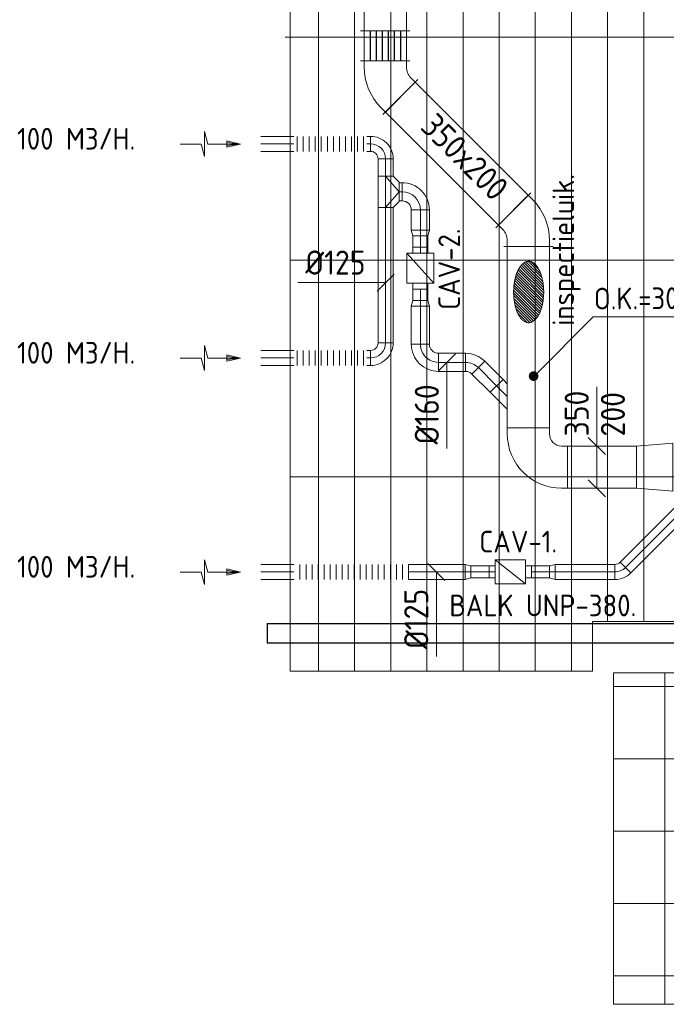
# Model space of a CAD drawing. Header units: millimetres. Extents: x -75017 to 35076, y -1757 to 51354.
# Tile 6 of 41: x -70574 to -65208, y 19271 to 27440. Entities that reach past the tile are written whole.
import ezdxf
from ezdxf.enums import TextEntityAlignment as Align

# ---------------------------------------------------------------- set-up
doc = ezdxf.new("R2010")
doc.units = ezdxf.units.MM
doc.header["$LTSCALE"] = 50
doc.linetypes.add('HIDDEN2', pattern=[0.1875, 0.125, -0.0625])
doc.layers.add('BALKEN', color=7, linetype='Continuous')
doc.layers.add('WL5772--_R_KANAAL-H', color=1, linetype='Continuous')
for name, color, linetype, lineweight in [('WL570---_BESTAAND-HARTLIJN', 161, 'Continuous', 0), ('WL570---_BESTAAND-MAATVOERING', 160, 'Continuous', 0), ('WL570---_BESTAAND-RETOUR', 100, 'Continuous', 0), ('WL570---_BESTAAND-TOEVOER', 200, 'Continuous', 0)]:
    doc.layers.add(name, color=color, linetype=linetype, lineweight=lineweight)
doc.styles.add('ISO', font='ISO', dxfattribs={"height": 162})
doc.styles.add('MAATVOERING', font='ISO')

# ---------------------------------------------------------------- blocks, each defined once
blk = doc.blocks.new('AFZPIJL')
for points in [[(0, -10), (0, -6.52), (-2.06, -5.97), (2.06, -5.97), (0, -5.41), (0, 0)], [(-0.26, -2.22), (0, 0)], [(0.26, -2.22), (0, 0)]]:
    blk.add_lwpolyline(points)
blk.add_lwpolyline([(0.52, -2.22), (-0.52, -2.22), (0, 0)], close=True)
blk = doc.blocks.new('KARO')
for p, q in [((1, 0.5), (0, 0.5)), ((0, -0.5), (1, -0.5))]:
    blk.add_line(p, q)
at = {"invisible_edges": 15}
blk.add_3dface([(0, 0.5), (0, -0.5), (1, -0.5), (1, 0.5)], dxfattribs=at)
at = {"layer": 'WL570---_BESTAAND-HARTLIJN'}
blk.add_line((0, 0), (1, 0), dxfattribs=at)
blk = doc.blocks.new('OBO12500090R')
blk.add_lwpolyline([(187.5, -125, 0.414214), (0, 62.5), (0, -62.5, -0.414214), (62.5, -125)], format="xyb", close=True)
at = {"invisible_edges": 15}
for points in [[(10.9, -63.4), (32.6, 59.7), (0, 62.5), (0, -62.5)], [(21.4, -66.3), (64.1, 51.2), (32.6, 59.7), (10.9, -63.4)], [(31.2, -70.9), (93.8, 37.4), (64.1, 51.2), (21.4, -66.3)], [(40.2, -77.1), (120.5, 18.6), (93.8, 37.4), (31.2, -70.9)], [(47.9, -84.8), (143.6, -4.5), (120.5, 18.6), (40.2, -77.1)], [(54.1, -93.8), (162.4, -31.2), (143.6, -4.5), (47.9, -84.8)], [(58.7, -103.6), (176.2, -60.9), (162.4, -31.2), (54.1, -93.8)], [(61.6, -114.1), (184.7, -92.4), (176.2, -60.9), (58.7, -103.6)], [(62.5, -125), (187.5, -125), (184.7, -92.4), (61.6, -114.1)]]:
    blk.add_3dface(points, dxfattribs=at)
at = {"layer": 'WL570---_BESTAAND-HARTLIJN'}
blk.add_arc((0, -125), 125, 0, 90, dxfattribs=at)
blk = doc.blocks.new('FLLINE125')
blk.add_line((0, -62.5), (0, 62.5))
blk = doc.blocks.new('OEX1250095100')
at = {"rotation": 180.0000000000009}
for p in [(50, 0), (100, 0), (150, 0), (200, 0), (250, 0), (300, 0), (350, 0), (400, 0), (450, 0), (500, 0), (550, 0), (600, 0), (650, 0), (700, 0), (750, 0), (800, 0), (850, 0), (900, 0), (950, 0)]:
    blk.add_blockref('FLLINE125', p, dxfattribs=at)
blk = doc.blocks.new('VBX1001000010025000')
blk.add_lwpolyline([(50, -100), (300, -100), (300, 100), (50, 100)], close=True)
for points in [[(50, 50), (0, 50), (0, -50), (50, -50)], [(300, -50), (350, -50), (350, 50), (300, 50)]]:
    blk.add_lwpolyline(points)
at = {"layer": 'WL570---_BESTAAND-HARTLIJN'}
blk.add_line((300, 0), (350, 0), dxfattribs=at)
at = {"layer": 'WL570---_BESTAAND-TOEVOER'}
blk.add_line((50, -100), (300, 100), dxfattribs=at)
blk = doc.blocks.new('OSV1251000460K')
blk.add_lwpolyline([(-46.7, -62.5), (0, -50), (0, 50), (-46.7, 62.5)], close=True)
at = {"layer": 'WL570---_BESTAAND-HARTLIJN'}
blk.add_line((-46.7, 0), (0, 0), dxfattribs=at)
blk = doc.blocks.new('VBO35020000050901-100')
blk.add_lwpolyline([(-175, -325), (175, -325), (175, -275, 0.414214), (-275, 175), (-325, 175), (-325, -175), (-275, -175, -0.414214), (-175, -275)], format="xyb", close=True)
blk = doc.blocks.new('KARH')
for p, q in [((1, 0.5), (0, 0.5)), ((0, -0.5), (1, -0.5))]:
    blk.add_line(p, q)
at = {"invisible_edges": 15}
blk.add_3dface([(0, 0.5), (0, -0.5), (1, -0.5), (1, 0.5)], dxfattribs=at)
blk = doc.blocks.new('MVLINE')
blk.add_line((35.4, -35.4), (-35.4, 35.4))
blk = doc.blocks.new('VV240020035020003000K')
blk.add_lwpolyline([(-300, -200), (0, -175), (0, 175), (-300, 200)], close=True)
at = {"invisible_edges": 15}
blk.add_3dface([(-300, -200), (0, -175), (0, 175), (-300, 200)], dxfattribs=at)
blk = doc.blocks.new('OBO12500045H')
blk.add_lwpolyline([(62.5, -51.8, 0.198912), (7.6, 80.8), (-80.8, -7.6, -0.198912), (-62.5, -51.8)], format="xyb", close=True)
at = {"invisible_edges": 15}
for points in [[(-77.1, -11.6), (18.6, 68.7), (7.6, 80.8), (-80.8, -7.6)], [(-73.8, -15.9), (28.6, 55.8), (18.6, 68.7), (-77.1, -11.6)], [(-70.9, -20.5), (37.4, 42), (28.6, 55.8), (-73.8, -15.9)], [(-68.4, -25.4), (44.9, 27.5), (37.4, 42), (-70.9, -20.5)], [(-66.3, -30.4), (51.2, 12.4), (44.9, 27.5), (-68.4, -25.4)], [(-64.6, -35.6), (56.1, -3.2), (51.2, 12.4), (-66.3, -30.4)], [(-63.4, -40.9), (59.7, -19.2), (56.1, -3.2), (-64.6, -35.6)], [(-62.7, -46.3), (61.8, -35.4), (59.7, -19.2), (-63.4, -40.9)], [(-62.5, -51.8), (62.5, -51.8), (61.8, -35.4), (-62.7, -46.3)]]:
    blk.add_3dface(points, dxfattribs=at)
at = {"layer": 'WL570---_BESTAAND-HARTLIJN'}
blk.add_arc((-125, -51.8), 125, 0, 45, dxfattribs=at)
blk = doc.blocks.new('OSV1501250460K')
blk.add_lwpolyline([(-46.7, -75), (0, -62.5), (0, 62.5), (-46.7, 75)], close=True)
at = {"layer": 'WL570---_BESTAAND-HARTLIJN'}
blk.add_line((-46.7, 0), (0, 0), dxfattribs=at)
blk = doc.blocks.new('OBO15000090H')
blk.add_lwpolyline([(75, -150, 0.414214), (-150, 75), (-150, -75, -0.414214), (-75, -150)], format="xyb", close=True)
at = {"invisible_edges": 15}
for points in [[(-137, -76.1), (-110.9, 71.6), (-150, 75), (-150, -75)], [(-124.3, -79.5), (-73, 61.4), (-110.9, 71.6), (-137, -76.1)], [(-112.5, -85), (-37.5, 44.9), (-73, 61.4), (-124.3, -79.5)], [(-101.8, -92.5), (-5.4, 22.4), (-37.5, 44.9), (-112.5, -85)], [(-92.5, -101.8), (22.4, -5.4), (-5.4, 22.4), (-101.8, -92.5)], [(-85, -112.5), (44.9, -37.5), (22.4, -5.4), (-92.5, -101.8)], [(-79.5, -124.3), (61.4, -73), (44.9, -37.5), (-85, -112.5)], [(-76.1, -137), (71.6, -110.9), (61.4, -73), (-79.5, -124.3)], [(-75, -150), (75, -150), (71.6, -110.9), (-76.1, -137)]]:
    blk.add_3dface(points, dxfattribs=at)
at = {"layer": 'WL570---_BESTAAND-HARTLIJN'}
blk.add_arc((-150, -150), 150, 0, 90, dxfattribs=at)
blk = doc.blocks.new('OTS12512516000H')
blk.add_lwpolyline([(-130, -62.5), (130, -62.5), (130, 62.5), (80, 112.5), (-80, 112.5), (-130, 62.5)], close=True)
at = {"layer": 'WL570---_BESTAAND-HARTLIJN'}
blk.add_line((-130, 0), (130, 0), dxfattribs=at)
at = {"layer": 'WL570---_BESTAAND-TOEVOER'}
blk.add_lwpolyline([(-130, 0), (0, 112.5), (130, 0)], dxfattribs=at)
blk = doc.blocks.new('VBX1251250012525000')
blk.add_lwpolyline([(50, -112.5), (300, -112.5), (300, 112.5), (50, 112.5)], close=True)
for points in [[(50, 62.5), (0, 62.5), (0, -62.5), (50, -62.5)], [(300, -62.5), (350, -62.5), (350, 62.5), (300, 62.5)]]:
    blk.add_lwpolyline(points)
at = {"layer": 'WL570---_BESTAAND-HARTLIJN'}
blk.add_line((300, 0), (350, 0), dxfattribs=at)
at = {"layer": 'WL570---_BESTAAND-TOEVOER'}
blk.add_line((50, -112.5), (300, 112.5), dxfattribs=at)
blk = doc.blocks.new('OAF15000045R')
blk.add_line((-156.1, 0), (156.1, 0))
blk.add_lwpolyline([(-106.1, 0), (35.4, 141.4), (141.4, 35.4), (106.1, 0)])
at = {"layer": 'WL570---_BESTAAND-HARTLIJN'}
blk.add_line((88.4, 88.4), (0, 0), dxfattribs=at)
blk = doc.blocks.new('OEX1250064100')
at = {"rotation": 180}
for p in [(50, 0), (100, 0), (150, 0), (200, 0), (250, 0), (300, 0), (350, 0), (400, 0), (450, 0), (500, 0), (550, 0), (600, 0)]:
    blk.add_blockref('FLLINE125', p, dxfattribs=at)
blk = doc.blocks.new('OBO15000045H')
blk.add_lwpolyline([(75, -62.1, 0.198912), (9.1, 97), (-97, -9.1, -0.198912), (-75, -62.1)], format="xyb", close=True)
at = {"invisible_edges": 15}
for points in [[(-92.5, -13.9), (22.4, 82.5), (9.1, 97), (-97, -9.1)], [(-88.6, -19.1), (34.3, 66.9), (22.4, 82.5), (-92.5, -13.9)], [(-85, -24.6), (44.9, 50.4), (34.3, 66.9), (-88.6, -19.1)], [(-82, -30.4), (53.9, 33), (44.9, 50.4), (-85, -24.6)], [(-79.5, -36.5), (61.4, 14.8), (53.9, 33), (-82, -30.4)], [(-77.6, -42.7), (67.3, -3.9), (61.4, 14.8), (-79.5, -36.5)], [(-76.1, -49.1), (71.6, -23.1), (67.3, -3.9), (-77.6, -42.7)], [(-75.3, -55.6), (74.1, -42.5), (71.6, -23.1), (-76.1, -49.1)], [(-75, -62.1), (75, -62.1), (74.1, -42.5), (-75.3, -55.6)]]:
    blk.add_3dface(points, dxfattribs=at)
at = {"layer": 'WL570---_BESTAAND-HARTLIJN'}
blk.add_arc((-150, -62.1), 150, 0, 45, dxfattribs=at)
blk = doc.blocks.new('VBO3502003502005050-3')
for p, q in [((20.3, 269.6), (-269.6, -20.3)), ((-205, -176.3), (205, -176.3))]:
    blk.add_line(p, q)
blk.add_lwpolyline([(-175, -176.3), (175, -176.3), (175, -126.3, 0.198912), (34.4, 213.1), (-0.9, 248.4), (-248.4, 0.9), (-213.1, -34.4, -0.198912), (-175, -126.3)], format="xyb", close=True)
blk = doc.blocks.new('VV335015035020002500KB')
for p, q in [((0, -205), (0, 205)), ((250, -205), (250, 205))]:
    blk.add_line(p, q)
blk.add_lwpolyline([(0, -175), (250, -175), (250, 175), (0, 175)], close=True)
at = {"layer": 'WL5772--_R_KANAAL-H'}
for p, q in [((0, 125), (250, 125)), ((0, 75), (250, 75)), ((0, 25), (250, 25)), ((0, -25), (250, -25)), ((0, -75), (250, -75)), ((0, -125), (250, -125))]:
    blk.add_line(p, q, dxfattribs=at)
blk = doc.blocks.new('VBO3502003502005050-4')
for p, q in [((20.3, 269.6), (-269.6, -20.3)), ((-205, -176.3), (205, -176.3))]:
    blk.add_line(p, q)
blk.add_lwpolyline([(-175, -176.3), (175, -176.3), (175, -126.3, 0.198912), (34.4, 213.1), (-0.9, 248.4), (-248.4, 0.9), (-213.1, -34.4, -0.198912), (-175, -126.3)], format="xyb", close=True)
blk = doc.blocks.new('Block plafond 7e midden')
at = {"color": 8, "linetype": 'Continuous', "lineweight": 13}
for p, q in [((0, -17620), (0, 0)), ((235, 0), (235, -17620)), ((535, 0), (535, -17620)), ((835, 0), (835, -17620)), ((1135, 0), (1135, -17620)), ((1435, 0), (1435, -17620)), ((1735, 0), (1735, -17620)), ((2035, 0), (2035, -17620)), ((2335, 0), (2335, -17620)), ((2635, -410), (2635, -17210)), ((2935, -410), (2935, -17210)), ((-40.2, -12360), (7735, -12360)), ((-0.2, -14210), (7735, -14210)), ((-0.2, -16010), (7735, -16010)), ((2509.8, -17620), (0, -17620)), ((3109.8, -17635), (3109.8, -20385)), ((7245.8, -17747.5), (2684.8, -17747.5)), ((7245.8, -18347.5), (2684.8, -18347.5)), ((2684.8, -18422.5), (2684.8, -19622.5)), ((7245.8, -18947.5), (2684.8, -18947.5)), ((7245.8, -19547.5), (2684.8, -19547.5)), ((7245.8, -20147.5), (2684.8, -20147.5))]:
    blk.add_line(p, q, dxfattribs=at)
at = {"color": 8, "linetype": 'Continuous', "lineweight": 13, "flags": 128}
for points in [[(15437.9, 40), (13835, 40), (13835, -410), (2509.8, -410), (2509.8, 0), (0, 0), (0, -17620)], [(2509.8, -17620), (2510, -17210), (13835, -17210), (13835, -17660), (15437.9, -17660), (15437.9, -17660)]]:
    blk.add_lwpolyline(points, dxfattribs=at)
at = {"color": 8, "linetype": 'Continuous', "lineweight": 13}
blk.add_lwpolyline([(2684.8, -17635), (7245.8, -17635), (7245.8, -20385), (2684.8, -20385)], close=True, dxfattribs=at)

msp = doc.modelspace()

# ---------------------------------------------------------------- hatches: boundary and pattern name
at = {"layer": 'WL570---_BESTAAND-MAATVOERING'}
h = msp.add_hatch(dxfattribs=at)
h.set_pattern_fill('ANSI31', color=256, scale=5, angle=90, style=0)
h.set_pattern_definition([(135, (-39070.473, 28975.076), (-11.22532, -11.22532), [])])
edge = h.paths.add_edge_path()
edge.add_ellipse((-66350.3, 25180.4), major_axis=(0, -254.9), ratio=0.489711, start_angle=0, end_angle=360)

# ---------------------------------------------------------------- linework, layer by layer
at = {"layer": 'BALKEN'}
for p, q in [((-68519.1, 22429.3), (-52647.2, 22429.3)), ((-68519.1, 22429.3), (-68519.1, 22269.3)), ((-68519.1, 22269.3), (-52647.2, 22269.3))]:
    msp.add_line(p, q, dxfattribs=at)
at = {"layer": 'WL570---_BESTAAND-MAATVOERING'}
for p, q in [((-66295.6, 24490.5), (-65816.3, 24975.4)), ((-65816.3, 24975.4), (-64479.4, 24975.4))]:
    msp.add_line(p, q, dxfattribs=at)
for points in [[(-67537.5, 25257.9), (-67654.3, 25257.9), (-68266.2, 25257.9)], [(-67028.8, 24596.8), (-67028.8, 24494.2), (-67028.8, 23882.3)], [(-65784.5, 23552.6), (-65784.5, 23931.9), (-65784.5, 24393.4)], [(-67116.5, 22857.9), (-67116.5, 22768), (-67116.5, 22156.1)]]:
    msp.add_lwpolyline(points, dxfattribs=at)
at = {"layer": 'WL570---_BESTAAND-MAATVOERING', "const_width": 40}
msp.add_lwpolyline([(-66329, 24482.5, 1), (-66289, 24482.5, 1)], format="xyb", close=True, dxfattribs=at)
at = {"layer": 'WL570---_BESTAAND-MAATVOERING', "linetype": 'HIDDEN2'}
msp.add_ellipse((-66350.3, 25180.4), major_axis=(0, -254.9), ratio=0.489711, dxfattribs=at)

# ---------------------------------------------------------------- block references
at = {"layer": 'WL570---_BESTAAND-MAATVOERING', "xscale": 2, "yscale": 2, "zscale": 2, "rotation": 90}
msp.add_blockref('MVLINE', (-67537.5, 25257.9), dxfattribs=at)
at = {"layer": 'WL570---_BESTAAND-MAATVOERING', "yscale": 2, "zscale": 2}
for p, xscale in [((-67028.8, 24596.8), -2), ((-65784.5, 23902.6), 2), ((-65784.5, 23552.6), 2), ((-67116.5, 22857.9), 2)]:
    msp.add_blockref('MVLINE', p, dxfattribs=dict(at, xscale=xscale))
at = {"layer": 'WL570---_BESTAAND-RETOUR'}
for name, p, xscale, yscale, zscale, rotation in [('KARH', (-67540.2, 27999.7), 848.7317436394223, 350, 150, 270), ('KARH', (-67540.2, 26900.9), 0.048725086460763, 350, 200, 90), ('KARH', (-67415.5, 26797.2), 1326.764186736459, 350, 200, 314.9999999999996), ('KARO', (-67537.5, 26284.2), 142.7370438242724, 125, 125, 270), ('KARO', (-67425, 26011.4), -26.00312469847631, 150, 150, 180), ('KARO', (-67537.5, 24758.5), 1122.905486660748, 125, 125, 90), ('KARO', (-67249, 25861.4), -171.575459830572, 150, 150, 89.99999999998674), ('KARO', (-67249, 25553.7), -93.58491888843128, 125, 125, 269.9999999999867), ('KARH', (-66352.7, 24052.6), 1505.44808274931, 350, 200, 90), ('KARO', (-67249, 25203.7), 93.58491888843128, 125, 125, 270.0000000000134), ('KARO', (-67249, 24746.8), 316.6221667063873, 150, 150, 90.0000000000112), ('KARO', (-66873.5, 24596.8), 225.4714270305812, 150, 150, 180), ('KARO', (-66616.1, 24401.5), 214.1232896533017, 150, 150, 135), ('KARO', (-64993.2, 23448), 782.7861293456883, 125, 125, 225.0000000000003), ('KARO', (-66677.7, 22857.9), 151.578409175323, 100, 100, 180.000000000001), ('KARO', (-66327.7, 22857.9), -151.578409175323, 100, 100, 180.000000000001), ('KARO', (-65635.1, 22857.9), 494.2980021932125, 125, 125, 180.0000000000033)]:
    msp.add_blockref(name, p, dxfattribs=dict(at, xscale=xscale, yscale=yscale, zscale=zscale, rotation=rotation))
for name, p, rotation in [('VV335015035020002500KB', (-67540.2, 27348.2), 270), ('VBO3502003502005050-4', (-67540.2, 26921.9), 180), ('VBX1251250012525000', (-67249, 25203.7), 89.9999999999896), ('OSV1501250460K', (-67249, 25110.1), 90.00000000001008), ('OBO15000090H', (-67249, 24596.8), 180.0000000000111), ('OBO15000045H', (-66811.4, 24596.8), 45), ('OAF15000045R', (-66527.7, 24313.1), 90), ('VBO35020000050901-100', (-66352.7, 23727.6), 180), ('VV240020035020003000K', (-65454.5, 23727.6), 180), ('OBO12500045H', (-65583.4, 22857.9), 270.000000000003)]:
    msp.add_blockref(name, p, dxfattribs=dict(at, rotation=rotation))
at = {"layer": 'WL570---_BESTAAND-RETOUR', "color": 2, "xscale": -50, "yscale": 50, "zscale": 50, "rotation": 270.0000000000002}
for p in [(-68742.8, 26408), (-68742.8, 24632.3), (-68742.8, 22856.7)]:
    msp.add_blockref('AFZPIJL', p, dxfattribs=at)
at = {"layer": 'WL570---_BESTAAND-RETOUR'}
for name, p, xscale, yscale, zscale in [('KARO', (-68298.1, 26409.2), -275.9456809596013, 125, 125), ('KARO', (-67694.1, 26409.2), 31.59570207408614, 125, 125), ('KARO', (-68298.1, 24633.5), -275.9456809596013, 125, 125), ('KARO', (-67694.1, 24633.5), 31.59570207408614, 125, 125), ('KARH', (-66027.7, 23727.6), 573.1428882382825, 350, 200), ('KARO', (-68298.1, 22857.9), -275.9456809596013, 125, 125), ('KARO', (-67347.5, 22857.9), 471.5676759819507, 125, 125)]:
    msp.add_blockref(name, p, dxfattribs=dict(at, xscale=xscale, yscale=yscale, zscale=zscale))
for name, p in [('OEX1250064100', (-68321.1, 26409.2)), ('OBO12500090R', (-67662.5, 26409.2)), ('VBO3502003502005050-3', (-66352.7, 25734.3)), ('OEX1250064100', (-68321.1, 24633.5)), ('OEX1250095100', (-68298.1, 22857.9)), ('OSV1251000460K', (-66829.2, 22857.9))]:
    msp.add_blockref(name, p, dxfattribs=at)
at = {"layer": 'WL570---_BESTAAND-RETOUR', "xscale": -1}
for name, p, rotation in [('OTS12512516000H', (-67537.5, 26011.4), 270), ('OBO15000090H', (-67249, 26011.4), 270), ('OSV1501250460K', (-67249, 25647.3), 89.99999999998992), ('OBO12500090R', (-67662.5, 24633.5), 180), ('VBX1001000010025000', (-66327.7, 22857.9), 359.9999999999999)]:
    msp.add_blockref(name, p, dxfattribs=dict(at, rotation=rotation))
msp.add_blockref('OSV1251000460K', (-66176.1, 22857.9), dxfattribs=at)
at = {"layer": 'WL570---_BESTAAND-TOEVOER'}
msp.add_blockref('Block plafond 7e midden', (-68330, 39655.8), dxfattribs=at)

# ---------------------------------------------------------------- texts
at = {"layer": 'BALKEN', "style": 'ISO'}
msp.add_text('BALK UNP-380.', height=180, dxfattribs=at).set_placement((-67009.1, 22490))
at = {"layer": 'WL570---_BESTAAND-MAATVOERING', "style": 'MAATVOERING'}
for s, rotation, p in [('350x200', 315, (-66642.7, 25922.7)), ('%%c125', 90, (-67183.1, 22718))]:
    msp.add_text(s, height=200, rotation=rotation, dxfattribs=at).set_placement(p, align=Align.RIGHT)
at = {"layer": 'WL570---_BESTAAND-MAATVOERING'}
for s, height, rotation, style, p in [('inspectieluik.', 180, 90, 'MAATVOERING', (-65972.9, 24899.9)), ('CAV-2.', 180, 90, 'MAATVOERING', (-66919.4, 25032.2)), ('O.K.=3050+VL.', 180, 0.31481, 'ISO', (-65808.6, 25035.1)), ('%%c160', 200, 90, 'MAATVOERING', (-67095.4, 23915.7)), ('350', 200, 90, 'MAATVOERING', (-65851.2, 23981.9)), ('200', 200, 90, 'MAATVOERING', (-65551.2, 23981.9)), ('CAV-1.', 180, 360, 'MAATVOERING', (-66759.6, 23019.1))]:
    msp.add_text(s, height=height, rotation=rotation, dxfattribs=dict(at, style=style)).set_placement(p)
at = {"layer": 'WL570---_BESTAAND-MAATVOERING', "style": 'MAATVOERING'}
msp.add_text('%%c125', height=200, dxfattribs=at).set_placement((-67704.3, 25324.6), align=Align.RIGHT)
at = {"layer": 'WL570---_BESTAAND-RETOUR', "color": 2, "style": 'MAATVOERING'}
for p in [(-70595.9, 26361.7), (-70595.9, 24586.1), (-70595.9, 22810.5)]:
    msp.add_text('100 M3/H.', height=180, dxfattribs=at).set_placement(p)

doc.saveas('drawing.dxf')
